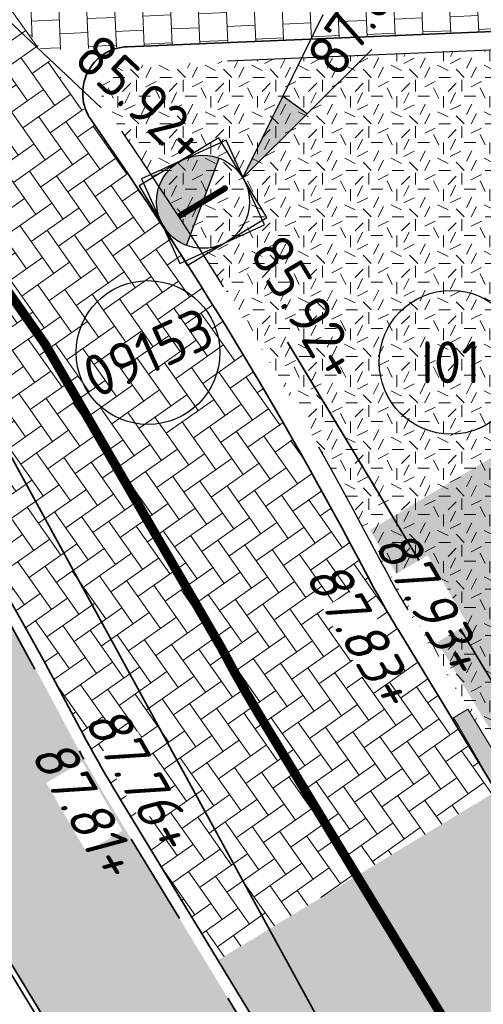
# Model space of a CAD drawing. Header units: metres. Extents: x 195696 to 514079, y 327475 to 328989.
# Tile 133 of 256: x 196092.49 to 196097.48, y 327656.04 to 327666.62. Entities that reach past the tile are written whole.
import ezdxf
from ezdxf.enums import TextEntityAlignment as Align

# ---------------------------------------------------------------- set-up
doc = ezdxf.new("R2010")
doc.units = ezdxf.units.M
for name, pattern in [('11strp', [2, 1, -1]), ('RI-GWA-SO', [18.45, 6, -1.8, 1.75, -1.8, 1.75, -1.8, 1.75, -1.8]), ('VH-RIJWIELPADBAND', [20, 8, -2, 2, -2, 0, -2, 2, -2]), ('VH-TROTTOIRBAND_180-200', [20, 10, -2, 2, -2, 2, -2])]:
    doc.linetypes.add(name, pattern=pattern)
for name, color, linetype, lineweight in [('mk-nw-11streep 0.10', 7, '11strp', 35), ('N-WE-GR-GRAS-A-250', 62, 'Continuous', 18), ('N-WE-GW-ONTGRAVINGSVAK-vak 2-A-250', 40, 'Continuous', 18), ('N-WE-RI-GWA_PUTNUMMER-S-250', 7, 'Continuous', 25), ('N-WE-RI-GWA_TRANSPORTLEIDING-G', 30, 'RI-GWA-SO', 35), ('N-WE-RI-OVERIG_RIOOLPUT_BETON-S-250', 10, 'Continuous', 25), ('N-WE-RI-OVERIG_RIOOLPUT_INSPECTIE-S-250', 10, 'Continuous', 25), ('N-WE-RI-VWA_STROOMRICHTING-S', 7, 'Continuous', 25), ('N-WE-VH-KANTOPSLUITING_OPSLUITBAND_60X200-G', 5, 'Continuous', 35), ('N-WE-VH-KANTOPSLUITING_RIJWIELPADBAND_40 120_250-G', 1, 'VH-RIJWIELPADBAND', 35), ('N-WE-VH-KANTOPSLUITING_TROTTOIRBAND_180 200_250-G', 6, 'VH-TROTTOIRBAND_180-200', 25), ('N-WE-VH-KANTOPSLUITING_TROTTOIRBAND_180 200_250_EINDVERLOOPBAND-S', 6, 'Continuous', 25), ('N-WE-VH-KANTOPSLUITING_VOORKANTBAND-G', 2, 'Continuous', 35), ('N-WE-VH-OPENVERHARDING_BETONSTRAATSTEEN_ROOD-A', 13, 'Continuous', 18), ('N-WE-VH-TEGEL-A', 252, 'Continuous', 18), ('T-WE-RI-OVERIG_PUTNUMMER-S-250', 10, 'Continuous', 25), ('V-WE-RI-GWA_PUTDEKSELNIVEAU-S-250', 7, 'Continuous', 25), ('V-WE-RI-GWA_RIOOLLEIDING_BETON_300-G', 30, 'RI-GWA-V', 35), ('X-XX-AL-T18', 7, 'Continuous', 18)]:
    doc.layers.add(name, color=color, linetype=linetype, lineweight=lineweight)
doc.styles.add('NLCS-ISO', font='NLCS-ISO.ttf')
doc.styles.add('NLCS-ISO-M250-T18_CURSIEF', font='NLCS-ISO.ttf', dxfattribs={"oblique": 15, "height": 0.45})
doc.linetypes.add('RI-GWA-V', pattern='A,3,[24,NLCS.SHX,S=1,R=0,X=0,Y=0],3,-3', length=9)

# ---------------------------------------------------------------- blocks, each defined once
blk = doc.blocks.new('SRI-PUT_INSPECTIE-SO')
at = {"flags": 128}
blk.add_lwpolyline([(-2, -2), (2, -2), (2, 2), (-2, 2)], close=True, dxfattribs=at)
blk.add_circle((0, 0), 2)
at = {"style": 'NLCS-ISO'}
blk.add_text('I', height=2.5, dxfattribs=at).set_placement((-0.003, -0.007), align=Align.MIDDLE_CENTER)
blk = doc.blocks.new('*U157')
at = {"ltscale": 0.1, "style": 'NLCS-ISO'}
for tag, p in [('MAT', (-0.5, 0.5)), ('BOBL', (-53.899, 0))]:
    blk.add_attdef(tag, text='', height=1.8, dxfattribs=at).set_placement(p, align=Align.BOTTOM_RIGHT)
for tag, p in [('DIA', (0.5, 0.5)), ('BOBR', (32.504, 0))]:
    blk.add_attdef(tag, text='', height=1.8, dxfattribs=at).set_placement(p, align=Align.BOTTOM_LEFT)
blk.add_attdef('JVA', text='', height=1.8, dxfattribs=at).set_placement((0, -1), align=Align.TOP_CENTER)
at = {"ltscale": 0.1, "style": 'NLCS-ISO', "flags": 1}
blk.add_attdef('PUTNR-L', text='', height=1.8, dxfattribs=at).set_placement((-0.822, -5.885), align=Align.BOTTOM_RIGHT)
blk.add_attdef('PUTNR-L', text='', height=1.8, dxfattribs=at).set_placement((1.948, -5.77), align=Align.BOTTOM_LEFT)
blk = doc.blocks.new('*U158')
at = {"ltscale": 0.1, "style": 'NLCS-ISO'}
for tag, p in [('MAT', (-0.5, 0.5)), ('BOBL', (-43.004, 0))]:
    blk.add_attdef(tag, text='', height=1.8, dxfattribs=at).set_placement(p, align=Align.BOTTOM_RIGHT)
for tag, p in [('DIA', (0.5, 0.5)), ('BOBR', (43.588, 0))]:
    blk.add_attdef(tag, text='', height=1.8, dxfattribs=at).set_placement(p, align=Align.BOTTOM_LEFT)
blk.add_attdef('JVA', text='', height=1.8, dxfattribs=at).set_placement((0, -1), align=Align.TOP_CENTER)
at = {"ltscale": 0.1, "style": 'NLCS-ISO', "flags": 1}
blk.add_attdef('PUTNR-L', text='', height=1.8, dxfattribs=at).set_placement((-0.822, -5.885), align=Align.BOTTOM_RIGHT)
blk.add_attdef('PUTNR-L', text='', height=1.8, dxfattribs=at).set_placement((1.948, -5.77), align=Align.BOTTOM_LEFT)
blk = doc.blocks.new('SRI-PUT_BETON-SO')
h = blk.add_hatch(color=256)
h.dxf.hatch_style = 1
h.paths.add_polyline_path([(1.414, 1.414, 0.668179), (-2, 0, 0.198912), (-1.414, -1.414)])
blk.add_line((-1.414, -1.414), (1.414, 1.414))
blk.add_lwpolyline([(-2, -2), (2, -2), (2, 2), (-2, 2)], close=True)
blk.add_circle((0, 0), 2)
blk = doc.blocks.new('SVH-TROTTOIRBAND EINDVERLOOPBAND_180 200X250_200X120_RECHTS_L1000_HD-MM')
at = {"linetype": 'Continuous', "lineweight": 18, "true_color": 0x939598}
h = blk.add_hatch(color=252, dxfattribs=at)
h.dxf.hatch_style = 1
h.paths.add_polyline_path([(1000, 0), (0, 0), (0, 200), (1000, 200)])
at = {"linetype": 'Continuous', "lineweight": 18}
for p in [(0, 20), (900, 0)]:
    blk.add_line(p, (100, 20), dxfattribs=at)
blk.add_lwpolyline([(1000, 0), (0, 0), (0, 200), (1000, 200)], close=True, dxfattribs=at)
blk = doc.blocks.new('SRI-PUTNUMMER-SO')
blk.add_circle((0, 0), 3.091)
at = {"style": 'NLCS-ISO'}
blk.add_attdef('PUTNR', text='', height=1.8, dxfattribs=at).set_placement((0, 0), align=Align.MIDDLE_CENTER)
blk = doc.blocks.new('SRI-PUTDEKSELHOOGTE-SO')
h = blk.add_hatch(color=256)
h.dxf.hatch_style = 1
h.paths.add_polyline_path([(3.019, 2.485), (0, 0), (3.662, 1.372)])
for p, q in [((0, 0), (6.038, 4.971)), ((0, 0), (7.324, 2.744)), ((3.019, 2.485), (3.662, 1.372))]:
    blk.add_line(p, q)
at = {"style": 'NLCS-ISO'}
blk.add_attdef('PUTHGT', text='', height=1.8, rotation=30, dxfattribs=at).set_placement((5.017, 2.93), align=Align.MIDDLE_LEFT)

msp = doc.modelspace()

# ---------------------------------------------------------------- hatches: boundary and pattern name
at = {"layer": 'N-WE-GR-GRAS-A-250', "lineweight": 0}
h = msp.add_hatch(dxfattribs=at)
h.set_pattern_fill('AGR-GRAS_02-SO', color=256, scale=0.05, pattern_type=2)
h.set_pattern_definition([(0, (0, 0), (0.5, 0.5), [0.125, -0.375]), (0, (0.275, 0.3), (0.5, 0.5), [0.125, -0.375]), (90, (0.05, 0.175), (-0.5, 0.5), [0.125, -0.375]), (90, (0.25, 0.35), (-0.5, 0.5), [0.125, -0.375]), (45, (0.1, 0.35), (0, 0.5), [0.125, -0.582106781]), (135, (0.275, 0), (-0.5, 0), [0.125, -0.582106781]), (26.5650512, (0.125, 0.15), (0.5, 2e-10), [0.125, -0.9930339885]), (26.5650512, (0.35, 0.4), (0.5, 2e-10), [0.125, -0.9930339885]), (63.43494882, (0.35, 0), (3e-11, 0.5), [0.125, -0.9930339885]), (63.43494882, (0.125, 0.225), (3e-11, 0.5), [0.125, -0.9930339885]), (63.43494882, (0.3, 0.1), (3e-11, 0.5), [0.125, -0.9930339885]), (116.5650512, (0, 0.275), (-2e-10, 0.5), [0.125, -0.9930339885]), (153.43494882, (0.1, 0.075), (-0.5, 3e-11), [0.125, -0.9930339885])])
edge = h.paths.add_edge_path()
edge.add_arc((196150.876, 327683.552), 55.368, 204.84, 204.949)
edge.add_line((196100.674, 327660.197), (196097.782, 327658.44))
edge.add_line((196097.782, 327658.44), (196096.737, 327660.16))
edge.add_arc((196106.396, 327666.025), 11.3, 207.6835, 211.264, ccw=False)
edge.add_arc((196055.865, 327639.521), 45.76, 27.676, 34.8368)
edge.add_arc((196093.672, 327665.831), 0.3, 92.3764, 214.4766, ccw=False)
edge.add_line((196093.659, 327666.13), (196098.105, 327666.315))
edge.add_arc((196098.117, 327666.015), 0.3, 17.0838, 92.3777, ccw=False)
edge.add_arc((196142.408, 327679.627), 46.036, 197.0838, 204.8346)
at = {"layer": 'N-WE-GW-ONTGRAVINGSVAK-vak 2-A-250', "lineweight": 0, "transparency": 33554495}
msp.add_hatch(color=256, dxfattribs=at).paths.add_polyline_path([(196100.773, 327653.645), (196096.262, 327661.133), (196109.546, 327669.077), (196111.078, 327664.229), (196112.524, 327660.773), (196116.463, 327653.109), (196120.665, 327645.514), (196109.544, 327639.033)])
at = {"layer": 'N-WE-VH-OPENVERHARDING_BETONSTRAATSTEEN_ROOD-A', "lineweight": 0}
h = msp.add_hatch(dxfattribs=at)
h.set_pattern_fill('AVH-BSS_KEIFORMAAT_KEPER', color=256, scale=2, angle=-54.8233, pattern_type=2)
h.set_pattern_definition([(305.1767, (196086.27264, 327668.4989), (0.2926306, -0.0506687), [0.63, -0.21]), (215.1767, (196086.61594, 327668.74086), (0.2926306, -0.0506687), [0.63, -0.21])])
edge = h.paths.add_edge_path()
edge.add_line((196097.617, 327658.326), (196096.566, 327660.057))
edge.add_arc((196106.396, 327666.025), 11.5, 207.6831, 211.264, ccw=False)
edge.add_arc((196055.865, 327639.521), 45.56, 27.676, 43.5975)
edge.add_line((196088.86, 327670.938), (196086.314, 327668.537))
edge.add_arc((196055.865, 327639.521), 42.06, 27.6804, 43.6197, ccw=False)
edge.add_arc((196106.396, 327666.025), 15, 207.6691, 211.264)
edge.add_line((196093.575, 327658.24), (196094.625, 327656.51))
edge.add_line((196094.625, 327656.51), (196097.617, 327658.326))
h = msp.add_hatch(dxfattribs=at)
h.set_pattern_fill('AVH-BSS_KEIFORMAAT_KEPER', color=256, scale=2, angle=-58.8335, pattern_type=2)
h.set_pattern_definition([(301.16654, (196096.83044, 327657.84874), (0.2883708, -0.0710092), [0.63, -0.21]), (211.16654, (196097.18982, 327658.0661), (0.2883708, -0.0710092), [0.63, -0.21])])
h.paths.add_polyline_path([(196094.625, 327656.51), (196100.782, 327646.369), (196104.827, 327639.667), (196107.424, 327635.364), (196112.048, 327627.704), (196115.026, 327629.542), (196110.421, 327637.173), (196107.824, 327641.476), (196103.889, 327647.995), (196097.617, 327658.326)])
at = {"layer": 'N-WE-VH-TEGEL-A', "lineweight": 0}
h = msp.add_hatch(dxfattribs=at)
h.set_pattern_fill('AVH-TEGEL_300X300_HALFST', color=256, angle=2.5, pattern_type=2)
h.set_pattern_definition([(2.5, (0, 0), (0.29317155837, 0.162943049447), [0.3, -0.3]), (92.5, (0, 0), (-0.29971446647, -0.0130858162), [])])
edge = h.paths.add_edge_path()
edge.add_arc((196055.865, 327639.521), 45.56, 35.987, 42.2683)
edge.add_line((196089.58, 327670.165), (196097.299, 327670.485))
edge.add_arc((196097.292, 327670.735), 0.25, 271.6088, 361.4973)
edge.add_arc((196136.89, 327677.282), 39.888, 189.4373, 195.6368)
edge.add_line((196098.479, 327666.531), (196092.73, 327666.292))
h = msp.add_hatch(dxfattribs=at)
h.set_pattern_fill('AVH-TEGEL_300X300_HALFST', color=256, angle=-58.824, pattern_type=2)
h.set_pattern_definition([(301.176, (196090.14117, 327660.19543), (0.28363775, -0.1790241), [0.3, -0.3]), (31.176, (196090.14117, 327660.19543), (-0.1553006, 0.2566744), [])])
edge = h.paths.add_edge_path()
edge.add_arc((196055.865, 327639.521), 41.94, 27.6761, 30.6856)
edge.add_line((196091.933, 327660.924), (196091.775, 327661.187))
edge.add_line((196091.775, 327661.187), (196090.141, 327660.195))
edge.add_line((196090.141, 327660.195), (196099.139, 327645.375))
edge.add_line((196099.139, 327645.375), (196103.183, 327638.675))
edge.add_line((196103.183, 327638.675), (196105.78, 327634.372))
edge.add_line((196105.78, 327634.372), (196111.755, 327624.473))
edge.add_arc((196109.548, 327626.195), 2.8, 322.0382, 343.7561)
edge.add_arc((196109.461, 327626.183), 2.88, 344.458, 391.1134)
edge.add_line((196111.927, 327627.672), (196107.321, 327635.302))
edge.add_line((196107.321, 327635.302), (196104.724, 327639.605))
edge.add_line((196104.724, 327639.605), (196100.679, 327646.307))
edge.add_line((196100.679, 327646.307), (196093.472, 327658.178))
edge.add_arc((196106.396, 327666.025), 15.12, 207.6814, 211.264, ccw=False)

# ---------------------------------------------------------------- linework, layer by layer
at = {"layer": 'mk-nw-11streep 0.10', "ltscale": 4, "const_width": 0.1, "flags": 128}
msp.add_lwpolyline([(196079.571, 327676.363, -0.129714), (196094.662, 327659.87, 0.01565), (196095.07, 327659.148), (196102.279, 327647.276), (196106.325, 327640.571), (196108.922, 327636.268), (196113.528, 327628.638)], format="xyb", dxfattribs=at)
at = {"layer": 'N-WE-RI-GWA_TRANSPORTLEIDING-G'}
for p, q in [((196075.576, 327682.441, 87.498), (196094.476, 327664.631, 87.498)), ((196107.992, 327642.211), (196094.465, 327664.663))]:
    msp.add_line(p, q, dxfattribs=at)
at = {"layer": 'N-WE-VH-KANTOPSLUITING_OPSLUITBAND_60X200-G', "flags": 128}
msp.add_lwpolyline([(195990.982, 327642.849), (196016.6, 327654.613), (196043.133, 327666.729), (196062.514, 327675.493, -0.224966), (196073.699, 327675.293, -0.142121), (196090.141, 327660.195), (196099.139, 327645.375), (196103.183, 327638.675), (196105.78, 327634.372), (196110.234, 327626.993), (196107.278, 327623.195)], format="xyb", dxfattribs=at)
at = {"layer": 'N-WE-VH-KANTOPSLUITING_RIJWIELPADBAND_40 120_250-G', "ltscale": 0.5, "flags": 128}
msp.add_lwpolyline([(195990.231, 327644.485), (196015.851, 327656.249), (196042.388, 327668.367), (196045.013, 327669.554, 0.00441), (196045.335, 327669.703), (196054.153, 327673.88, -0.011288), (196054.973, 327674.246, -0.029608), (196063.332, 327677.184), (196064.727, 327677.583, -0.197009), (196075.946, 327676.341, -0.148181), (196093.006, 327659.002, 0.01565), (196093.472, 327658.178), (196100.679, 327646.307), (196104.724, 327639.605), (196107.321, 327635.302), (196111.927, 327627.672, -0.367636), (196111.327, 327623.989), (196110.326, 327623.139), (196108.689, 327621.988), (196107.516, 327621.299)], format="xyb", dxfattribs=at)
at = {"layer": 'N-WE-VH-KANTOPSLUITING_TROTTOIRBAND_180 200_250-G', "flags": 128}
msp.add_lwpolyline([(196100.63, 327660.292, -0.033834), (196098.404, 327666.103, 0.340885), (196098.105, 327666.315), (196093.659, 327666.13, 0.591733), (196093.425, 327665.659, -0.031238), (196096.389, 327660.776, 0.01565), (196096.737, 327660.16), (196097.833, 327658.355)], format="xyb", dxfattribs=at)
at = {"layer": 'N-WE-VH-KANTOPSLUITING_VOORKANTBAND-G', "flags": 128}
for points in [[(195990.181, 327644.594), (196015.801, 327656.358), (196042.339, 327668.477), (196044.964, 327669.664, 0.00441), (196045.284, 327669.812), (196054.102, 327673.988, -0.011288), (196054.926, 327674.356, -0.029608), (196063.299, 327677.299), (196064.694, 327677.698, -0.197009), (196076.004, 327676.446, -0.148181), (196093.113, 327659.057, 0.01565), (196093.575, 327658.24), (196100.782, 327646.369), (196104.827, 327639.667), (196107.424, 327635.364), (196112.03, 327627.734, -0.367636), (196111.404, 327623.898), (196110.4, 327623.044), (196108.754, 327621.887), (196107.577, 327621.196)], [(196107.231, 327623.232), (196110.161, 327626.997), (196105.729, 327634.341), (196103.132, 327638.644), (196099.088, 327645.344), (196090.09, 327660.164, 0.142121), (196073.672, 327675.239, 0.224966), (196062.539, 327675.438), (196043.158, 327666.674), (196016.625, 327654.558), (195991.007, 327642.795)], [(196100.812, 327660.376, -0.033834), (196098.595, 327666.162, 0.340885), (196098.096, 327666.515), (196093.651, 327666.33, 0.591733), (196093.261, 327665.545, -0.031238), (196096.212, 327660.683, 0.01565), (196096.566, 327660.057), (196103.889, 327647.995), (196107.824, 327641.476), (196110.421, 327637.173), (196117.156, 327626.014, 0.38748), (196117.543, 327625.899), (196117.64, 327625.946, 0.414126), (196117.78, 327626.347), (196111.082, 327640.191), (196106.861, 327648.902), (196105.6, 327651.505, 0.02417), (196103.285, 327655.746, -0.028607), (196100.812, 327660.376)]]:
    msp.add_lwpolyline(points, format="xyb", dxfattribs=at)
at = {"layer": 'V-WE-RI-GWA_RIOOLLEIDING_BETON_300-G', "elevation": 86.397, "flags": 128}
msp.add_lwpolyline([(196106.67, 327635.81), (196091.703, 327663.198)], dxfattribs=at)

# ---------------------------------------------------------------- block references
at = {"layer": 'N-WE-RI-GWA_PUTNUMMER-S-250', "xscale": 0.25, "yscale": 0.25, "zscale": 0.25, "rotation": 24.3}
msp.add_blockref('SRI-PUTNUMMER-SO', (196093.874, 327663.043, 87.85), dxfattribs=at).add_auto_attribs({'PUTNR': '09153'})
at = {"layer": 'N-WE-RI-OVERIG_RIOOLPUT_BETON-S-250', "xscale": 0.25, "yscale": 0.25, "zscale": 0.25, "rotation": 24.41}
msp.add_blockref('SRI-PUT_BETON-SO', (196094.465, 327664.663), dxfattribs=at)
at = {"layer": 'N-WE-RI-OVERIG_RIOOLPUT_INSPECTIE-S-250', "xscale": 0.25, "yscale": 0.25, "zscale": 0.25, "rotation": 301.0676912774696}
msp.add_blockref('SRI-PUT_INSPECTIE-SO', (196094.465, 327664.663), dxfattribs=at)
at = {"layer": 'N-WE-RI-VWA_STROOMRICHTING-S'}
ref = msp.add_blockref('*U157', (196087.036, 327671.643, 87.498), dxfattribs=dict(at, xscale=0.2499999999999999, yscale=0.2499999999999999, zscale=0.2499999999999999, rotation=316.7786258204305))
ref.add_attrib('BOBR', '85.92+', dxfattribs={"layer": '0', "ltscale": 0.1, "height": 0.45, "rotation": 316.7786, "style": 'NLCS-ISO'}).set_placement((196092.958, 327666.078, 87.498), align=Align.BOTTOM_LEFT)
ref = msp.add_blockref('*U158', (196101.241, 327653.417), dxfattribs=dict(at, xscale=0.2499999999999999, yscale=0.2499999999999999, zscale=0.2499999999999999, rotation=301.0676986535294))
ref.add_attrib('BOBL', '85.92+', dxfattribs={"layer": '0', "ltscale": 0.1, "height": 0.45, "rotation": 301.0677, "style": 'NLCS-ISO'}).set_placement((196095.693, 327662.626), align=Align.BOTTOM_RIGHT)
at = {"layer": 'N-WE-VH-KANTOPSLUITING_TROTTOIRBAND_180 200_250_EINDVERLOOPBAND-S', "xscale": 0.001, "yscale": 0.001, "zscale": 0.001, "rotation": 301.2639685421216}
msp.add_blockref('SVH-TROTTOIRBAND EINDVERLOOPBAND_180 200X250_200X120_RECHTS_L1000_HD-MM', (196097.143, 327659.106), dxfattribs=at)
at = {"layer": 'T-WE-RI-OVERIG_PUTNUMMER-S-250', "xscale": 0.25, "yscale": 0.25, "zscale": 0.25}
msp.add_blockref('SRI-PUTNUMMER-SO', (196097.133, 327662.938), dxfattribs=at).add_auto_attribs({'PUTNR': 'I01'})
at = {"layer": 'V-WE-RI-GWA_PUTDEKSELNIVEAU-S-250', "xscale": 0.25, "yscale": 0.25, "zscale": 0.25, "rotation": 24.3}
msp.add_blockref('SRI-PUTDEKSELHOOGTE-SO', (196094.894, 327664.922), dxfattribs=at).add_auto_attribs({'PUTHGT': '87.84'})

# ---------------------------------------------------------------- next in the draw order: texts
at = {"layer": 'X-XX-AL-T18', "char_height": 0.45, "attachment_point": 5, "rotation": 300.1088, "style": 'NLCS-ISO-M250-T18_CURSIEF', "bg_fill": 3, "box_fill_scale": 1, "bg_fill_color": 256, "bg_fill_transparency": 0}
for s, insert in [('87.93+', (196096.903, 327660.378)), ('87.76+', (196093.782, 327658.488))]:
    msp.add_mtext_dynamic_manual_height_columns(s, width=0.85724, gutter_width=4.5, heights=[0], dxfattribs=dict(at, insert=insert))

# ---------------------------------------------------------------- next in the draw order: texts
for s, insert in [('87.83+', (196096.163, 327660.036)), ('87.81+', (196093.189, 327658.159))]:
    msp.add_mtext_dynamic_manual_height_columns(s, width=0.85724, gutter_width=4.5, heights=[0], dxfattribs=dict(at, insert=insert))

doc.saveas('drawing.dxf')
